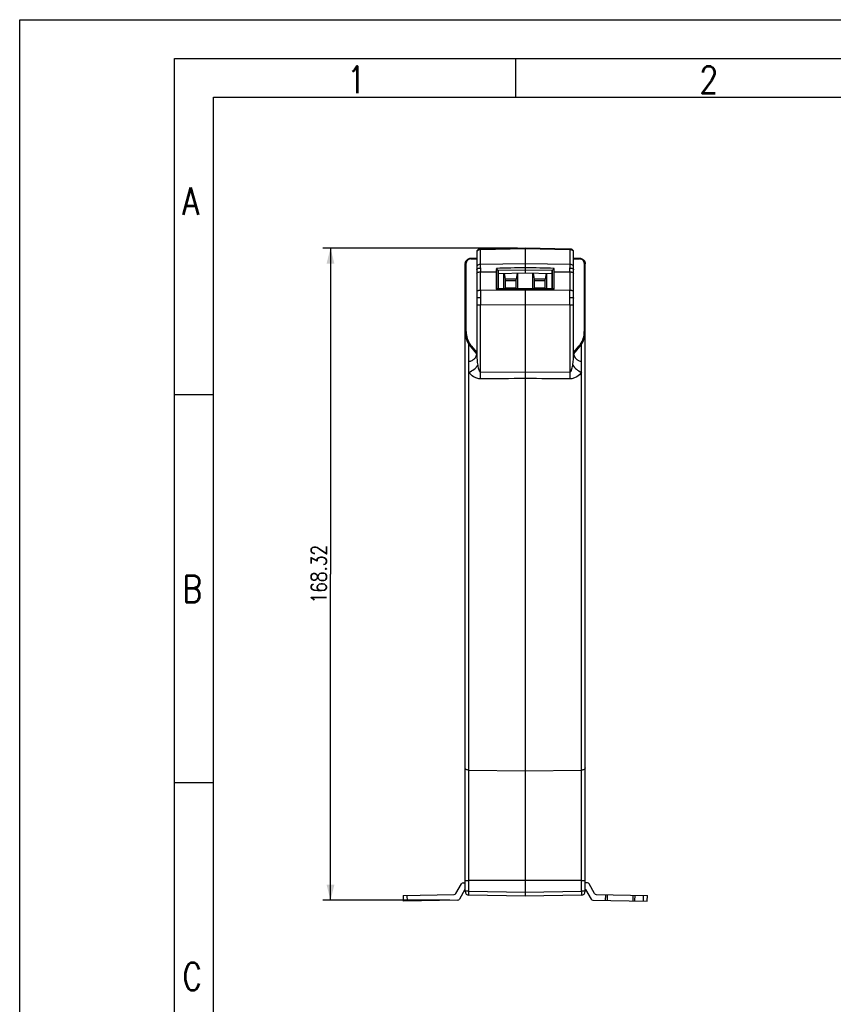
# Model space of a CAD drawing. Header units: millimetres. Extents: x 0 to 210, y 0 to 297.
# Tile 8 of 9: x 0 to 105, y 170 to 297. Entities that reach past the tile are written whole.
import ezdxf

# ---------------------------------------------------------------- set-up
doc = ezdxf.new("R2010")
doc.units = ezdxf.units.MM
doc.header["$LTSCALE"] = 19.36
doc.layers.get('0').update_dxf_attribs({"linetype": 'CONTINUOUS'})
doc.styles.get("Standard").update_dxf_attribs({"font": 'SIMPLEX.SHX', "width": 0.8})
doc.dimstyles.new('DIMSTYLE_1', dxfattribs={"dimtxt": 2, "dimasz": 2, "dimexe": 1, "dimexo": 1, "dimgap": 0.5, "dimtad": 1, "dimlfac": 2, "dimdsep": 46, "dimtxsty": 'Standard', "dimblk": '_FILLED', "dimblk1": '_FILLED', "dimblk2": '_FILLED', "dimcen": 0.09, "dimazin": 2, "dimtp": 0.01, "dimtm": 0.01, "dimtfac": 1, "dimtofl": 0, "dimtmove": 0, "dimatfit": 3, "dimldrblk": '_FILLED', "dimfxl": 0, "dimtolj": 1, "dimarcsym": 0})

# ---------------------------------------------------------------- blocks, each defined once
blk = doc.blocks.new('_FILLED')
at = {"color": 0, "linetype": 'ByBlock'}
blk.add_solid([(0, 0), (-1, 0.25), (-1, -0.25)], dxfattribs=at)
blk = doc.blocks.new('*D1')
at = {"color": 8}
for p, q in [((64.24, 267.53), (39.11, 267.53)), ((40.11, 267.53), (40.11, 225.45)), ((40.11, 183.37), (40.11, 225.45)), ((55.53, 183.37), (39.11, 183.37))]:
    blk.add_line(p, q, dxfattribs=at)
at = {"color": 8, "xscale": 2, "yscale": 2, "zscale": 2}
for p, rotation in [((40.11, 267.53), 90), ((40.11, 183.37), 270)]:
    blk.add_blockref('_FILLED', p, dxfattribs=dict(at, rotation=rotation))
at = {"color": 8, "insert": (37.61, 225.45), "char_height": 2, "width": 9.6, "attachment_point": 2, "rotation": 90, "line_spacing_factor": 0.9}
blk.add_mtext('168.32', dxfattribs=at)

msp = doc.modelspace()

# ---------------------------------------------------------------- linework, layer by layer
at = {"color": 7}
for p, q in [((0, 0), (0, 297)), ((0, 297), (210, 297)), ((64, 292), (64, 287)), ((25, 10), (25, 287)), ((25, 287), (200, 287)), ((58.9922, 267.074), (58.9909, 267.0458)), ((58.9909, 267.0461), (58.9909, 253.8669)), ((59.4056, 267.4028), (59.3443, 267.3933)), ((59.4596, 267.4072), (59.4056, 267.4028)), ((65.2409, 267.5329), (59.4782, 267.4079)), ((59.481, 267.4066), (59.4811, 267.4079)), ((65.2409, 267.4368), (59.4821, 267.3119)), ((59.4821, 265.4284), (59.4821, 267.3119)), ((65.2409, 267.5329), (65.2409, 264.3014)), ((70.9996, 267.3119), (65.2409, 267.4368)), ((70.9999, 267.3312), (70.9996, 267.3119)), ((70.9996, 267.3119), (70.9996, 265.4284)), ((71.4909, 253.8669), (71.4909, 267.0461)), ((57.6137, 256.7541), (57.6137, 265.5743)), ((58.2271, 266.1905), (58.1518, 266.1855)), ((58.2271, 266.1905), (58.9909, 266.2078)), ((58.9909, 266.1961), (58.2278, 266.1788)), ((58.2278, 266.128), (58.9909, 266.1453)), ((72.2546, 266.1905), (71.4909, 266.2078)), ((72.2539, 266.1788), (71.4909, 266.1961)), ((71.4909, 266.1453), (72.2539, 266.128)), ((72.868, 265.5743), (72.868, 256.7541)), ((57.4909, 184.529), (57.4909, 265.5144)), ((65.2409, 265.4813), (59.4821, 265.4284)), ((59.4821, 264.9627), (59.4821, 265.4284)), ((59.4821, 264.9627), (59.4821, 264.4633)), ((59.4821, 264.4633), (61.4914, 264.4818)), ((59.4821, 262.0744), (59.4821, 264.4633)), ((61.4914, 264.4818), (61.4914, 262.2346)), ((61.7457, 264.6192), (61.5157, 264.9145)), ((65.2409, 264.7003), (61.7457, 264.6192)), ((61.7457, 262.3534), (61.7457, 264.6192)), ((61.7457, 264.6192), (61.7622, 264.2207)), ((65.2409, 264.3014), (61.7622, 264.2207)), ((64.1993, 264.2773), (64.0659, 263.5172)), ((64.2409, 264.2782), (64.2409, 262.3324)), ((70.9996, 265.4284), (65.2409, 265.4813)), ((68.736, 264.6192), (65.2409, 264.7003)), ((68.7195, 264.2207), (65.2409, 264.3014)), ((66.2409, 262.3324), (66.2409, 264.2782)), ((66.2824, 264.2773), (66.4159, 263.5172)), ((68.7195, 264.2207), (68.736, 264.6192)), ((68.966, 264.9145), (68.736, 264.6192)), ((68.736, 264.6192), (68.736, 262.3534)), ((68.9903, 262.2346), (68.9903, 264.4818)), ((68.9903, 264.4818), (70.9996, 264.4633)), ((70.9996, 265.4284), (70.9996, 264.9627)), ((70.9996, 264.4633), (70.9996, 264.9627)), ((70.9996, 264.4633), (70.9996, 262.0744)), ((72.9909, 184.529), (72.9909, 265.5144)), ((61.7622, 264.2207), (61.7622, 262.3534)), ((62.4909, 262.3471), (62.4909, 264.2376)), ((62.5391, 264.2388), (62.6659, 263.5172)), ((62.6659, 263.5172), (62.6659, 262.3859)), ((64.0659, 263.5172), (62.6659, 263.5172)), ((64.0659, 263.3046), (62.6659, 263.3046)), ((64.0659, 262.3859), (64.0659, 263.5172)), ((66.4159, 263.5172), (66.4159, 262.3859)), ((67.8159, 263.5172), (66.4159, 263.5172)), ((67.8159, 263.3046), (66.4159, 263.3046)), ((67.9426, 264.2388), (67.8159, 263.5172)), ((67.8159, 262.3859), (67.8159, 263.5172)), ((67.9909, 264.2376), (67.9909, 262.3471)), ((68.7195, 262.3534), (68.7195, 264.2207)), ((59.4821, 262.0744), (59.482, 261.171)), ((65.2409, 262.0991), (59.4821, 262.0744)), ((61.4914, 262.2346), (61.7457, 262.3534)), ((65.2409, 262.2029), (61.4914, 262.2346)), ((61.7457, 262.3534), (65.2409, 262.3239)), ((62.6659, 262.3859), (62.6535, 262.3458)), ((62.6659, 262.3859), (64.0659, 262.3859)), ((64.0819, 262.3337), (64.0659, 262.3859)), ((65.2409, 262.3239), (68.736, 262.3534)), ((65.2409, 262.3239), (65.2409, 183.9024)), ((68.9903, 262.2346), (65.2409, 262.2029)), ((70.9996, 262.0744), (65.2409, 262.0991)), ((66.4159, 262.3859), (66.3999, 262.3337)), ((66.4159, 262.3859), (67.8159, 262.3859)), ((67.8282, 262.3458), (67.8159, 262.3859)), ((68.736, 262.3534), (68.9903, 262.2346)), ((70.9997, 261.171), (70.9996, 262.0744)), ((59.482, 261.171), (59.4821, 260.2232)), ((70.9996, 260.2232), (70.9997, 261.171)), ((59.4821, 260.2232), (65.2409, 260.248)), ((59.4821, 251.5173), (59.4821, 260.2232)), ((65.2409, 260.248), (70.9996, 260.2232)), ((70.9996, 260.2232), (70.9996, 251.5173)), ((57.9821, 184.529), (57.9821, 255.0948)), ((58.183, 254.8191), (58.9656, 253.8768)), ((58.277, 254.9086), (58.9898, 254.0462)), ((71.4919, 254.0462), (72.2047, 254.9086)), ((71.5161, 253.8768), (72.2987, 254.8191)), ((72.4996, 184.529), (72.4996, 255.0948)), ((58.9724, 253.8767), (58.9656, 253.8768)), ((71.5161, 253.8768), (71.5093, 253.8767)), ((59.4821, 251.5173), (65.2409, 251.5551)), ((65.2409, 251.5551), (70.9996, 251.5173)), ((24.9662, 248.5758), (19.9831, 248.5758)), ((57.9821, 200.1601), (65.2409, 200.0821)), ((65.2409, 200.0821), (72.4996, 200.1601)), ((24.9831, 198.5379), (20, 198.5379)), ((56.2991, 184.2438), (56.9989, 185.5062)), ((57.2131, 185.6349), (57.4909, 185.6398)), ((65.2409, 185.9024), (57.9821, 185.9072)), ((72.4996, 185.9072), (65.2409, 185.9024)), ((73.2686, 185.6349), (72.9909, 185.6398)), ((74.1826, 184.2438), (73.4829, 185.5062)), ((57.4449, 184.7639), (56.7451, 183.5014)), ((57.9821, 184.529), (57.4909, 184.529)), ((57.9821, 184.529), (65.2409, 184.4023)), ((65.2409, 184.4023), (72.4996, 184.529)), ((72.9909, 184.529), (72.4996, 184.529)), ((73.0368, 184.7639), (73.7366, 183.5014)), ((49.4801, 183.9997), (56.0848, 184.115)), ((49.4801, 183.9997), (49.4932, 183.2498)), ((56.5308, 183.3727), (49.4932, 183.2498)), ((49.9801, 184.0085), (49.9932, 183.2586)), ((65.2409, 183.9024), (57.9821, 184.0291)), ((72.4996, 184.0291), (65.2409, 183.9024)), ((73.9509, 183.3727), (80.9885, 183.2498)), ((74.3969, 184.115), (81.0016, 183.9997)), ((75.6143, 183.3437), (75.6274, 184.0935)), ((75.8642, 183.3393), (75.8773, 184.0892)), ((79.1268, 184.0325), (79.1138, 183.2826)), ((79.3768, 184.0281), (79.3637, 183.2782)), ((80.4885, 183.2586), (80.5016, 184.0085)), ((80.9885, 183.2498), (81.0016, 183.9997))]:
    msp.add_line(p, q, dxfattribs=at)
at = {"color": 8}
for p, q in [((20, 5), (20, 292)), ((20, 292), (205, 292))]:
    msp.add_line(p, q, dxfattribs=at)
at = {"color": 7}
for points in [[(59.1352, 267.3087), (59.0961, 267.2773), (59.0625, 267.2418), (59.0349, 267.2027), (59.0139, 267.1612), (58.9997, 267.1183), (58.9922, 267.074)], [(59.2319, 267.3605), (59.1807, 267.3367), (59.1352, 267.3087)], [(59.3443, 267.3933), (59.2863, 267.3791), (59.2319, 267.3605)], [(59.4782, 267.4079), (59.4716, 267.4077), (59.4649, 267.4074), (59.4596, 267.4072)], [(71.0221, 267.4072), (71.0168, 267.4074), (71.0101, 267.4077), (71.0035, 267.4079), (65.2409, 267.5329)], [(71.158, 267.3889), (71.0967, 267.4002), (71.0353, 267.4065), (71.0221, 267.4072)], [(71.2683, 267.3527), (71.2152, 267.373), (71.158, 267.3889)], [(71.4909, 267.0458), (71.4904, 267.0618), (71.4851, 267.1044), (71.4734, 267.1466), (71.4551, 267.1881), (71.4299, 267.2281), (71.3985, 267.2649), (71.3612, 267.2979), (71.3176, 267.3274), (71.2683, 267.3527)], [(57.5057, 265.6483), (57.4937, 265.5735), (57.4909, 265.5145)], [(57.5566, 265.7909), (57.5269, 265.7212), (57.5057, 265.6483)], [(57.9789, 266.1471), (57.8984, 266.115), (57.8243, 266.0757), (57.756, 266.0293), (57.6947, 265.977), (57.641, 265.9197), (57.5948, 265.8573), (57.5566, 265.7909)], [(58.1518, 266.1855), (58.0642, 266.1709), (57.9789, 266.1471)], [(72.5028, 266.1471), (72.4175, 266.1709), (72.3299, 266.1855), (72.2546, 266.1905)], [(72.9251, 265.7909), (72.8869, 265.8573), (72.8407, 265.9197), (72.787, 265.977), (72.7257, 266.0293), (72.6574, 266.0757), (72.5833, 266.115), (72.5028, 266.1471)], [(72.976, 265.6483), (72.9548, 265.7212), (72.9251, 265.7909)], [(72.9909, 265.5145), (72.988, 265.5735), (72.976, 265.6483)]]:
    msp.add_lwpolyline(points, dxfattribs=at)
for centre, radius, start, end in [((59.4965, 266.3815), 0.9305, 92.728153, 96.655577), ((59.4975, 266.3611), 0.9509, 90.928304, 92.734181), ((70.9842, 266.3611), 0.9509, 87.265819, 89.071696), ((69.3817, 267.3119), 1.6478, 359.96709, 0.932272), ((71.0103, 266.9538), 0.4289, 73.779999, 78.597397), ((58.0783, 265.5144), 0.5874, 170.901039, 180.000613), ((58.2422, 265.4258), 0.7022, 97.921937, 110.798731), ((58.2438, 265.4141), 0.7141, 91.290649, 97.92488), ((60.4909, 256.7358), 3, 180, 219.71004), ((60.512, 256.7536), 2.8983, 179.989877, 215.126912), ((69.9909, 256.7358), 3, 320.289961, 360), ((69.9697, 256.7536), 2.8983, 324.882224, 0.010116), ((60.5044, 256.75), 2.8901, 215.154806, 219.580578), ((69.9773, 256.75), 2.89, 320.419417, 324.854364), ((72.1961, 253.8674), 0.7052, 180.037744, 188.607447), ((-5.149, 251.0854), 64.6325, 359.617061, 0.382937), ((144.2106, 251.0854), 73.2123, 179.66194, 180.338062), ((57.2175, 185.385), 0.25, 91, 151), ((73.2642, 185.385), 0.25, 29, 89), ((56.0804, 184.365), 0.25, 271, 331), ((57.6635, 184.6426), 0.25, 133.754276, 151), ((57.9909, 184.529), 0.5, 180, 269), ((72.4909, 184.529), 0.5, 271, 360), ((72.8182, 184.6426), 0.25, 29, 46.245724), ((74.4013, 184.365), 0.25, 209, 269), ((56.5265, 183.6226), 0.25, 271, 331), ((73.9552, 183.6226), 0.25, 209, 269)]:
    msp.add_arc(centre, radius, start, end, dxfattribs=at)
for centre, major_axis, ratio, start_param, end_param in [((66.5779, 262.4149), (4.3406, -4.1262), 0.6426553, -2.69100142, -2.59318842), ((351.7688, 265.0328), (457.21, 5.9063), 0.0102762, 2.24795905, 2.25845886), ((-221.2871, 265.0328), (457.21, -5.9063), 0.0102762, 0.8831338, 0.8936336), ((63.9038, 262.4149), (4.3406, 4.1262), 0.6426553, -0.54840424, -0.45059123)]:
    msp.add_ellipse(centre, major_axis=major_axis, ratio=ratio, start_param=start_param, end_param=end_param, dxfattribs=at)
for points, knots in [([(59.3886, 267.3057), (59.3352, 267.2995), (59.2463, 267.2813), (59.1339, 267.2348), (59.0559, 267.1816), (59.004, 267.1184), (58.9909, 267.069), (58.9909, 267.0461)], [0, 0, 0, 0, 0.31634315, 0.52858682, 0.71180355, 0.86580807, 1, 1, 1, 1]), ([(59.2365, 267.2727), (59.1743, 267.2717), (59.0488, 267.2277), (58.9909, 267.1042), (58.9909, 267.0461)], [0, 0, 0, 0, 0.51722161, 1, 1, 1, 1]), ([(59.2365, 267.2727), (59.2365, 267.306), (59.2978, 267.351), (59.38, 267.3749), (59.4371, 267.3826), (59.4671, 267.384)], [0, 0, 0, 0, 0.37160134, 0.66405813, 1, 1, 1, 1]), ([(59.4522, 267.3109), (59.4522, 267.3238), (59.4525, 267.3464), (59.4533, 267.3781), (59.4559, 267.394), (59.4571, 267.4071), (59.4596, 267.4072)], [0, 0, 0, 0, 0.39639151, 0.71525889, 0.92192565, 1, 1, 1, 1]), ([(59.4596, 267.4072), (59.46, 267.4072), (59.4633, 267.4045), (59.4635, 267.4004), (59.4644, 267.3972)], [0, 0, 0, 0, 0.11401994, 1, 1, 1, 1]), ([(59.4821, 267.3119), (59.4819, 267.3234), (59.4815, 267.355), (59.4804, 267.3866), (59.481, 267.4066)], [0, 0, 0, 0, 0.36544411, 1, 1, 1, 1]), ([(71.0006, 267.4079), (71.0011, 267.4079), (71.0002, 267.4051), (71.0011, 267.4022), (71.0006, 267.3952), (71.0008, 267.3822), (71.0003, 267.3603), (71.0001, 267.3417), (70.9999, 267.3312)], [0, 0, 0, 0, 0.01763702, 0.06940772, 0.153983, 0.26999586, 0.58928477, 1, 1, 1, 1]), ([(71.0146, 267.384), (71.015, 267.3863), (71.0164, 267.3933), (71.0178, 267.4003), (71.0198, 267.4047)], [0, 0, 0, 0, 0.32730323, 1, 1, 1, 1]), ([(71.0198, 267.4047), (71.0201, 267.4053), (71.0206, 267.4064), (71.0217, 267.4072), (71.0221, 267.4072)], [0, 0, 0, 0, 0.63487798, 1, 1, 1, 1]), ([(71.0221, 267.4072), (71.0239, 267.4071), (71.0256, 267.3984), (71.0274, 267.387), (71.0287, 267.3645), (71.0292, 267.3481), (71.0293, 267.3387)], [0, 0, 0, 0, 0.07776021, 0.27734829, 0.59240259, 1, 1, 1, 1]), ([(71.2609, 267.2685), (71.2432, 267.2746), (71.1679, 267.2971), (71.0893, 267.3081), (71.0295, 267.3109)], [0, 0, 0, 0, 0.2382552, 1, 1, 1, 1]), ([(71.1301, 267.3656), (71.1557, 267.3581), (71.1981, 267.3418), (71.2343, 267.3091), (71.2414, 267.2916)], [0, 0, 0, 0, 0.58535358, 1, 1, 1, 1]), ([(71.4909, 267.0461), (71.4909, 267.1042), (71.4329, 267.2277), (71.3074, 267.2717), (71.2452, 267.2727)], [0, 0, 0, 0, 0.48277839, 1, 1, 1, 1]), ([(71.4909, 267.0461), (71.4909, 267.0929), (71.4461, 267.1679), (71.3542, 267.2308), (71.294, 267.2572), (71.2609, 267.2685)], [0, 0, 0, 0, 0.41805133, 0.68776092, 1, 1, 1, 1]), ([(57.4909, 265.5146), (57.4909, 265.5329), (57.5378, 265.5698), (57.5841, 265.574), (57.6137, 265.5743)], [0, 0, 0, 0, 0.38357411, 1, 1, 1, 1]), ([(57.4982, 265.6073), (57.5107, 265.6849), (57.5692, 265.8395), (57.7954, 266.0888), (58.0571, 266.1752), (58.2278, 266.1788)], [0, 0, 0, 0, 0.23742279, 0.48423278, 1, 1, 1, 1]), ([(57.9928, 266.0823), (57.8861, 266.0416), (57.6932, 265.9073), (57.6137, 265.6814), (57.6137, 265.5743)], [0, 0, 0, 0, 0.51593823, 1, 1, 1, 1]), ([(58.2271, 266.1905), (58.2257, 266.1901), (58.2288, 266.1815), (58.226, 266.1713), (58.2278, 266.1507), (58.2276, 266.1361), (58.2278, 266.128)], [0, 0, 0, 0, 0.0718549, 0.28412979, 0.6083958, 1, 1, 1, 1]), ([(58.2278, 266.1788), (58.2277, 266.1817), (58.2263, 266.1839), (58.2282, 266.1907), (58.2271, 266.1905)], [0, 0, 0, 0, 0.73167381, 1, 1, 1, 1]), ([(72.2539, 266.128), (72.2541, 266.1361), (72.2539, 266.1507), (72.2557, 266.1713), (72.2529, 266.1815), (72.256, 266.1901), (72.2546, 266.1905)], [0, 0, 0, 0, 0.3916042, 0.71587021, 0.9281451, 1, 1, 1, 1]), ([(72.2546, 266.1905), (72.2536, 266.1908), (72.2554, 266.1838), (72.2541, 266.1817), (72.2539, 266.1788)], [0, 0, 0, 0, 0.26759882, 1, 1, 1, 1]), ([(72.2539, 266.1788), (72.3501, 266.1768), (72.5403, 266.1405), (72.7841, 265.9952), (72.9508, 265.7769), (72.9909, 265.6002), (72.9909, 265.5144)], [0, 0, 0, 0, 0.26441873, 0.52033693, 0.76406823, 1, 1, 1, 1]), ([(72.868, 265.5743), (72.868, 265.6815), (72.7884, 265.9074), (72.5954, 266.0418), (72.4886, 266.0824)], [0, 0, 0, 0, 0.48405238, 1, 1, 1, 1]), ([(72.868, 265.5743), (72.8976, 265.574), (72.944, 265.5698), (72.9909, 265.5328), (72.9909, 265.5144)], [0, 0, 0, 0, 0.6167805, 1, 1, 1, 1]), ([(59.4821, 265.4284), (59.4211, 265.4278), (59.2997, 265.413), (59.1383, 265.35), (59.0215, 265.2497), (58.9909, 265.1598), (58.9909, 265.1206)], [0, 0, 0, 0, 0.29028989, 0.57560744, 0.81392537, 1, 1, 1, 1]), ([(58.9909, 264.7015), (58.9909, 264.7352), (59.0247, 264.8153), (59.1421, 264.8973), (59.3012, 264.9499), (59.4212, 264.9621), (59.4821, 264.9627)], [0, 0, 0, 0, 0.16871381, 0.40195695, 0.69559789, 1, 1, 1, 1]), ([(58.9909, 264.2521), (58.9909, 264.3208), (59.0984, 264.3912), (59.2138, 264.4293), (59.3307, 264.4558), (59.4214, 264.4629), (59.4821, 264.4633)], [0, 0, 0, 0, 0.36705254, 0.51485307, 0.67533933, 1, 1, 1, 1]), ([(71.4909, 265.1206), (71.4909, 265.1598), (71.4602, 265.2497), (71.3434, 265.35), (71.182, 265.413), (71.0606, 265.4278), (70.9996, 265.4284)], [0, 0, 0, 0, 0.18607463, 0.42439256, 0.70971011, 1, 1, 1, 1]), ([(70.9996, 264.9627), (71.0605, 264.9621), (71.1805, 264.9499), (71.3397, 264.8973), (71.457, 264.8153), (71.4909, 264.7352), (71.4909, 264.7015)], [0, 0, 0, 0, 0.30440211, 0.59804305, 0.83128619, 1, 1, 1, 1]), ([(70.9996, 264.4633), (71.0604, 264.4629), (71.151, 264.4558), (71.2679, 264.4293), (71.3833, 264.3912), (71.4909, 264.3208), (71.4909, 264.2521)], [0, 0, 0, 0, 0.32466067, 0.48514693, 0.63294746, 1, 1, 1, 1]), ([(59.4821, 262.0744), (59.4214, 262.0739), (59.3307, 262.0668), (59.2138, 262.0403), (59.0984, 262.0022), (58.9909, 261.9318), (58.9909, 261.8631)], [0, 0, 0, 0, 0.32466067, 0.48514693, 0.63294746, 1, 1, 1, 1]), ([(71.4909, 261.8631), (71.4909, 261.9318), (71.3833, 262.0022), (71.2679, 262.0403), (71.151, 262.0668), (71.0604, 262.0739), (70.9996, 262.0744)], [0, 0, 0, 0, 0.36705254, 0.51485307, 0.67533933, 1, 1, 1, 1]), ([(58.9909, 261.0501), (58.9909, 261.0687), (59.024, 261.0968), (59.0748, 261.1182), (59.1672, 261.1456), (59.3045, 261.165), (59.4214, 261.1708), (59.482, 261.171)], [0, 0, 0, 0, 0.10696928, 0.20328034, 0.33000151, 0.6521568, 1, 1, 1, 1]), ([(70.9997, 261.171), (71.0603, 261.1708), (71.1772, 261.165), (71.3145, 261.1456), (71.4069, 261.1182), (71.4577, 261.0968), (71.4909, 261.0687), (71.4909, 261.0501)], [0, 0, 0, 0, 0.3478432, 0.66999849, 0.79671966, 0.89303072, 1, 1, 1, 1]), ([(58.9909, 260.1971), (58.9909, 260.2002), (59.0074, 260.2033), (59.0297, 260.208), (59.0776, 260.2119), (59.1388, 260.216), (59.2159, 260.2191), (59.3316, 260.2223), (59.4216, 260.2232), (59.4821, 260.2232)], [0, 0, 0, 0, 0.01923498, 0.07315937, 0.16596218, 0.29474266, 0.45368509, 0.63189183, 1, 1, 1, 1]), ([(70.9996, 260.2232), (71.0601, 260.2232), (71.1501, 260.2223), (71.2659, 260.2191), (71.3429, 260.216), (71.4042, 260.2119), (71.452, 260.208), (71.4743, 260.2033), (71.4909, 260.2002), (71.4909, 260.1971)], [0, 0, 0, 0, 0.36810817, 0.54631491, 0.70525734, 0.83403782, 0.92684063, 0.98076502, 1, 1, 1, 1]), ([(57.6137, 256.7541), (57.5985, 256.7541), (57.5699, 256.7534), (57.53, 256.7496), (57.5069, 256.7454), (57.4909, 256.7395), (57.4909, 256.7358)], [0, 0, 0, 0, 0.36054768, 0.69201911, 0.91366155, 1, 1, 1, 1]), ([(72.9909, 256.7358), (72.9909, 256.7395), (72.9748, 256.7454), (72.9517, 256.7496), (72.9118, 256.7534), (72.8832, 256.7541), (72.868, 256.7541)], [0, 0, 0, 0, 0.08633845, 0.30798089, 0.63945232, 1, 1, 1, 1]), ([(58.183, 254.8191), (58.1824, 254.8198), (58.1847, 254.8236), (58.1919, 254.8325), (58.2122, 254.8524), (58.2415, 254.8787), (58.2648, 254.8985), (58.277, 254.9086)], [0, 0, 0, 0, 0.02085552, 0.0757242, 0.29980215, 0.63789295, 1, 1, 1, 1]), ([(72.2047, 254.9086), (72.2169, 254.8985), (72.2402, 254.8787), (72.2695, 254.8524), (72.2898, 254.8325), (72.297, 254.8236), (72.2993, 254.8198), (72.2987, 254.8191)], [0, 0, 0, 0, 0.36210705, 0.70019785, 0.9242758, 0.97914448, 1, 1, 1, 1]), ([(57.9821, 252.8974), (58.1197, 252.93), (58.3829, 253.0221), (58.7158, 253.2454), (58.9382, 253.537), (58.9909, 253.7628), (58.9909, 253.8669)], [0, 0, 0, 0, 0.28290091, 0.55260809, 0.7916124, 1, 1, 1, 1]), ([(58.9909, 253.8669), (58.9909, 253.62), (59.0065, 253.1368), (59.0687, 252.6573), (59.1071, 252.4247)], [0, 0, 0, 0, 0.51148045, 1, 1, 1, 1]), ([(71.3746, 252.4247), (71.413, 252.6573), (71.4752, 253.1368), (71.4909, 253.62), (71.4909, 253.8669)], [0, 0, 0, 0, 0.48851955, 1, 1, 1, 1]), ([(71.4988, 253.7618), (71.5136, 253.664), (71.5904, 253.4604), (71.8175, 253.2051), (72.1317, 253.0096), (72.3739, 252.9272), (72.4996, 252.8974)], [0, 0, 0, 0, 0.21265453, 0.45446296, 0.72222914, 1, 1, 1, 1]), ([(57.9821, 251.5006), (58.2157, 251.5947), (58.6427, 251.852), (58.9831, 252.22), (59.1071, 252.4247)], [0, 0, 0, 0, 0.51273923, 1, 1, 1, 1]), ([(59.1071, 252.4247), (59.1254, 252.3139), (59.1658, 252.1054), (59.2325, 251.8596), (59.3014, 251.6932), (59.3603, 251.5852), (59.4338, 251.5162), (59.4821, 251.5173)], [0, 0, 0, 0, 0.33130709, 0.62580403, 0.75207114, 0.85741661, 1, 1, 1, 1]), ([(70.9996, 251.5173), (71.0479, 251.5162), (71.1214, 251.5852), (71.1803, 251.6932), (71.2493, 251.8596), (71.3159, 252.1054), (71.3563, 252.3139), (71.3746, 252.4247)], [0, 0, 0, 0, 0.14258339, 0.24792886, 0.37419597, 0.66869291, 1, 1, 1, 1]), ([(71.3746, 252.4247), (71.4986, 252.22), (71.839, 251.852), (72.266, 251.5947), (72.4996, 251.5006)], [0, 0, 0, 0, 0.48726077, 1, 1, 1, 1]), ([(59.4821, 250.6534), (59.3183, 250.6523), (58.9979, 250.7018), (58.4565, 250.9604), (58.1419, 251.2749), (57.9821, 251.5006)], [0, 0, 0, 0, 0.27557939, 0.53469729, 1, 1, 1, 1]), ([(72.4996, 251.5006), (72.3398, 251.2749), (72.0252, 250.9604), (71.4838, 250.7018), (71.1634, 250.6523), (70.9996, 250.6534)], [0, 0, 0, 0, 0.46530271, 0.72442061, 1, 1, 1, 1]), ([(57.9821, 200.1601), (57.9187, 200.1607), (57.7972, 200.176), (57.638, 200.2395), (57.523, 200.337), (57.4909, 200.4267), (57.4909, 200.4675)], [0, 0, 0, 0, 0.30175621, 0.57569335, 0.806061, 1, 1, 1, 1]), ([(72.9909, 200.4675), (72.9909, 200.4268), (72.9588, 200.337), (72.8438, 200.2395), (72.6845, 200.176), (72.563, 200.1607), (72.4996, 200.1601)], [0, 0, 0, 0, 0.19384156, 0.42405307, 0.69811023, 1, 1, 1, 1]), ([(57.4909, 185.9261), (57.4909, 185.9251), (57.4951, 185.9236), (57.5061, 185.9212), (57.5343, 185.9182), (57.5781, 185.9153), (57.6385, 185.9126), (57.7118, 185.9103), (57.8279, 185.9079), (57.9192, 185.9073), (57.9821, 185.9072)], [0, 0, 0, 0, 0.00600115, 0.02071792, 0.07754649, 0.16943465, 0.2930967, 0.44400049, 0.6164709, 1, 1, 1, 1]), ([(72.4996, 185.9072), (72.5626, 185.9073), (72.6539, 185.9079), (72.77, 185.9103), (72.8432, 185.9126), (72.9037, 185.9153), (72.9474, 185.9182), (72.9756, 185.9212), (72.9866, 185.9236), (72.9909, 185.9251), (72.9909, 185.9261)], [0, 0, 0, 0, 0.38366668, 0.55614188, 0.70701121, 0.83064538, 0.92249086, 0.97929209, 0.99399693, 1, 1, 1, 1]), ([(57.9821, 184.0291), (57.9813, 184.0291), (57.9815, 184.0341), (57.9802, 184.0397), (57.98, 184.0525), (57.979, 184.0769), (57.9787, 184.1189), (57.9784, 184.1801), (57.9787, 184.255), (57.9797, 184.3727), (57.981, 184.4653), (57.9821, 184.529)], [0, 0, 0, 0, 0.00513901, 0.01966112, 0.04353227, 0.07659042, 0.1691146, 0.29338263, 0.44476338, 0.61758345, 1, 1, 1, 1]), ([(72.4996, 184.529), (72.5007, 184.4653), (72.502, 184.3727), (72.503, 184.2549), (72.5033, 184.18), (72.503, 184.1188), (72.5027, 184.0768), (72.5017, 184.0525), (72.5015, 184.0397), (72.5002, 184.0341), (72.5004, 184.0291), (72.4996, 184.0291)], [0, 0, 0, 0, 0.38255366, 0.55545494, 0.70684806, 0.83104181, 0.92347394, 0.95651115, 0.98036126, 0.99486719, 1, 1, 1, 1])]:
    msp.add_open_spline(points, degree=3, knots=knots, dxfattribs=at)
for points in [[(59.4644, 267.3972), (59.4655, 267.3928), (59.4664, 267.3884), (59.4671, 267.384)], [(71.0146, 267.384), (71.0416, 267.3827), (71.0686, 267.3796), (71.0951, 267.3742)], [(71.2414, 267.2916), (71.2438, 267.2856), (71.2452, 267.2791), (71.2452, 267.2727)], [(72.4886, 266.0824), (72.4141, 266.1107), (72.3336, 266.1262), (72.2539, 266.128)], [(65.2409, 250.6921), (63.3213, 250.6788), (61.4017, 250.6667), (59.4821, 250.6534)], [(70.9996, 250.6534), (69.08, 250.6667), (67.1604, 250.6788), (65.2409, 250.6921)]]:
    msp.add_open_spline(points, degree=3, dxfattribs=at)

# ---------------------------------------------------------------- texts
at = {"color": 8, "char_height": 3.5, "width": 2.8, "attachment_point": 1, "line_spacing_factor": 0.9}
for s, insert in [('1', (42.2485, 291)), ('2', (87.7284, 291)), ('A', (20.9831, 275.3301)), ('B', (21, 225.2922)), ('C', (21, 175.2922))]:
    msp.add_mtext(s, dxfattribs=dict(at, insert=insert))

# ---------------------------------------------------------------- dimensions: what is measured, and where the dimension line sits
at = {"color": 8}
dim = msp.add_linear_dim(base=(40.1062, 183.3727), p1=(65.2409, 267.5329), p2=(56.5308, 183.3727), angle=270, dimstyle='DIMSTYLE_1', dxfattribs=at)
dim.commit()
dim.dimension.update_dxf_attribs({"geometry": '*D1', "text_midpoint": (40.1062, 225.6528), "dimtype": 160})

doc.saveas('drawing.dxf')
